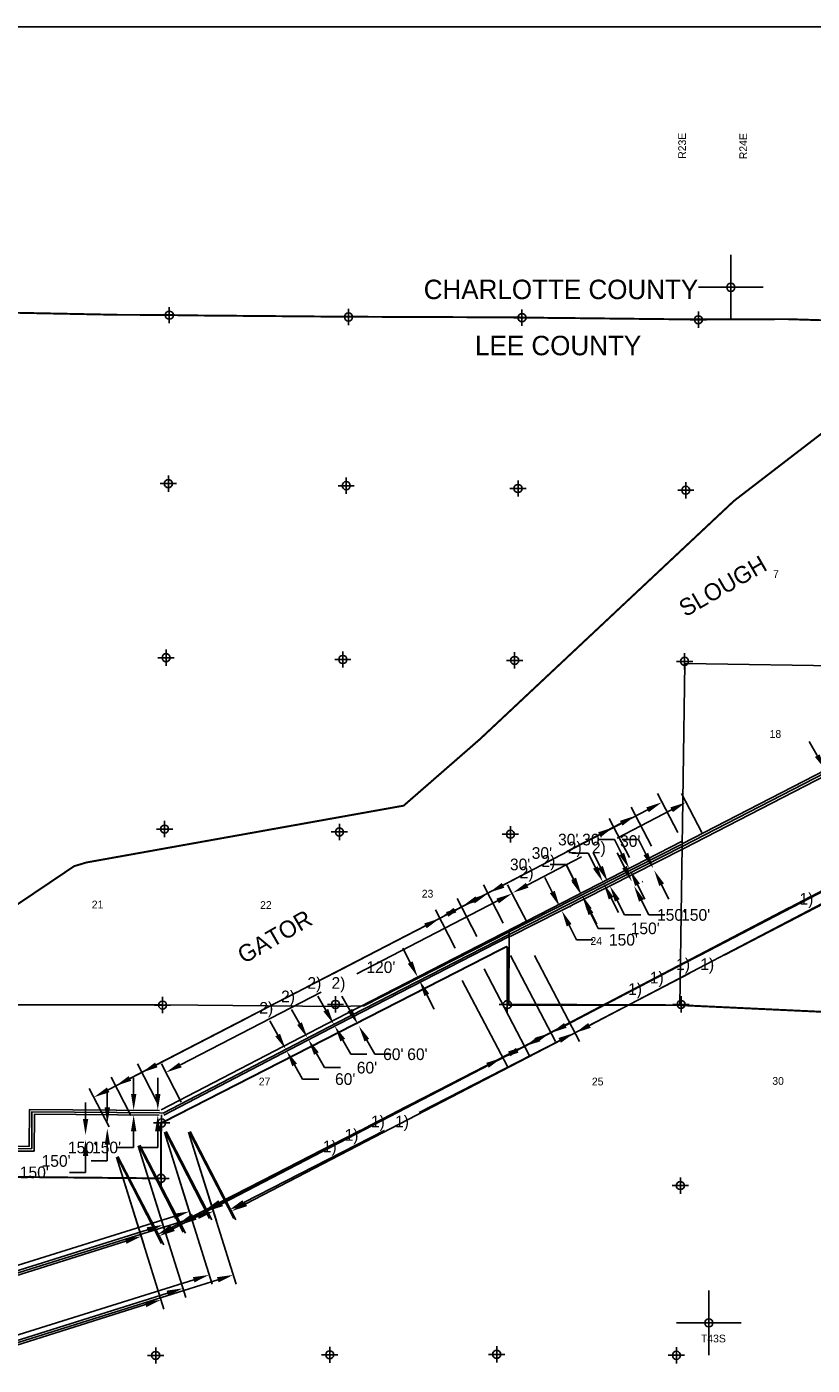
# Model space of a CAD drawing. Extents: x 119693 to 416873, y 706841 to 914021.
# Tile 98 of 99: x 167197 to 191433, y 854296 to 895571. Entities that reach past the tile are written whole.
import ezdxf

# ---------------------------------------------------------------- set-up
doc = ezdxf.new("R2010")
doc.units = 0
doc.header["$LTSCALE"] = 800
doc.header["$PDMODE"] = 34
doc.header["$PDSIZE"] = 250
for name, pattern in [('CENTER', [0]), ('DASHED', [0]), ('PHANTOM', [0]), ('STREAM', [0])]:
    doc.linetypes.add(name, pattern=pattern)
doc.layers.get('0').update_dxf_attribs({"linetype": 'CONTINUOUS'})
for name, color, linetype in [('BORDER', 1, 'CONTINUOUS'), ('CITY', 14, 'DASHED'), ('COUNTY', 15, 'PHANTOM'), ('PROPRW', 11, 'CENTER'), ('PROPRWDIM', 12, 'CONTINUOUS'), ('ROW', 6, 'PHANTOM'), ('RWDIM', 10, 'CONTINUOUS'), ('SEC', 2, 'CONTINUOUS'), ('TEXT', 7, 'CONTINUOUS'), ('TRUNKS', 5, 'STREAM'), ('WSHEDS', 3, 'CONTINUOUS')]:
    doc.layers.add(name, color=color, linetype=linetype)
doc.dimstyles.get("Standard").update_dxf_attribs({"dimtxt": 2.5, "dimasz": 2.5, "dimexe": 1.25, "dimexo": 0.625, "dimtad": 1, "dimcen": 2.5, "dimazin": 3, "dimtfac": 1, "dimtmove": 0, "dimatfit": 3})

# ---------------------------------------------------------------- blocks, each defined once
blk = doc.blocks.new('TICK')
at = {"color": 0}
for points in [[(500, 0), (500, 1000)], [(0, 500), (1000, 500)]]:
    blk.add_lwpolyline(points, dxfattribs=at)
blk.add_point((500, 500), dxfattribs=at)
blk = doc.blocks.new('*D')
at = {"color": 0}
for p, q in [((232779, 891947), (232779, 892447)), ((232779, 892447), (233279, 892447)), ((232779, 888563), (232779, 888063)), ((232552, 885854), (233000, 886076)), ((233000, 886076), (233500, 886076)), ((208109, 885406), (207618, 885315)), ((209289, 885625), (209781, 885716)), ((230057, 884623), (229609, 884402)), ((224929, 882891), (224429, 882891)), ((225158, 882447), (224929, 882891)), ((231470, 881761), (231219, 881638)), ((225346, 880543), (225117, 880988)), ((229346, 880713), (229597, 880837)), ((226432, 879978), (226661, 879534)), ((211595, 879247), (211595, 877991)), ((214826, 879210), (214826, 877991)), ((206981, 878758), (206481, 878758)), ((206981, 878258), (206981, 878758)), ((226232, 878825), (226462, 878381)), ((204009, 878202), (204009, 878702)), ((226462, 878381), (226962, 878381)), ((212095, 878291), (212479, 878291)), ((212095, 878291), (212479, 878291)), ((214326, 878291), (213942, 878291)), ((214326, 878291), (213942, 878291)), ((204009, 877112), (204009, 876612)), ((200836, 876739), (202249, 874017)), ((200837, 876739), (202228, 874086)), ((206982, 877058), (206982, 876558)), ((204009, 876612), (203509, 876612)), ((193073, 873861), (192822, 874293)), ((201667, 874053), (187973, 866941)), ((201646, 874119), (193260, 869725)), ((193651, 872866), (193902, 872434)), ((193902, 872434), (194402, 872434)), ((187282, 870722), (186655, 871922)), ((186351, 871424), (184674, 870548)), ((185327, 870506), (184827, 870506)), ((185555, 870061), (185327, 870506)), ((184898, 869655), (184671, 870101)), ((181895, 869096), (183572, 869972)), ((181899, 867927), (181289, 869108)), ((183815, 864775), (192200, 869169)), ((185443, 869203), (185459, 869211)), ((186041, 869114), (186269, 868669)), ((180982, 868612), (176642, 866370)), ((185418, 868629), (185644, 868183)), ((185644, 868183), (186144, 868183)), ((182121, 866931), (183511, 864277)), ((173214, 859275), (186909, 866388)), ((171194, 863555), (175535, 865798)), ((176424, 865245), (176178, 865680)), ((176947, 864322), (177193, 863887)), ((182898, 864313), (178557, 862087)), ((171222, 862411), (170612, 863592)), ((177193, 863887), (177693, 863887)), ((170496, 862661), (170496, 863161)), ((170496, 861511), (170496, 861011)), ((171447, 861480), (172303, 858750)), ((171447, 861480), (172915, 856795)), ((171478, 861473), (172839, 858817)), ((171495, 861500), (172909, 858779)), ((173147, 859312), (177488, 861538)), ((170496, 861011), (169996, 861011)), ((160962, 859792), (161036, 860286)), ((160777, 858555), (160703, 858061)), ((171736, 858887), (164827, 856721)), ((155449, 858218), (154949, 858218)), ((155750, 857819), (155449, 858218)), ((160703, 858061), (160203, 858061)), ((172349, 856932), (165440, 854766)), ((155449, 856465), (156304, 853735)), ((155449, 856465), (156917, 851780)), ((156503, 856821), (156804, 856422)), ((156692, 854170), (163601, 856336)), ((157305, 852216), (164214, 854382))]:
    blk.add_line(p, q, dxfattribs=at)
for points in [[(232862, 891947), (232696, 891947), (232779, 891447)], [(232862, 888563), (232696, 888563), (232779, 889063)], [(232589, 885780), (232515, 885929), (232103, 885633)], [(208125, 885324), (208094, 885488), (208601, 885497)], [(209304, 885543), (209274, 885707), (208798, 885534)], [(230094, 884548), (230020, 884698), (230506, 884844)], [(225084, 882409), (225232, 882485), (225387, 882003)], [(231507, 881687), (231433, 881836), (231918, 881983)], [(225272, 880505), (225420, 880582), (225575, 880099)], [(226358, 879940), (226506, 880016), (226202, 880422)], [(229383, 880639), (229310, 880788), (228898, 880492)], [(226158, 878787), (226307, 878864), (226003, 879270)], [(212095, 878208), (212095, 878375), (211595, 878291)], [(212095, 878208), (212095, 878375), (211595, 878291)], [(214326, 878208), (214326, 878375), (214826, 878291)], [(214326, 878208), (214326, 878375), (214826, 878291)], [(204093, 878202), (203926, 878202), (204009, 877702)], [(206898, 878258), (207065, 878258), (206981, 877758)], [(204093, 877112), (203926, 877112), (204009, 877612)], [(206898, 877058), (207065, 877058), (206981, 877558)], [(201684, 874045), (201607, 874193), (202088, 874351)], [(201706, 873979), (201629, 874127), (202111, 874284)], [(193001, 873819), (193145, 873903), (193324, 873428)], [(193579, 872824), (193723, 872908), (193399, 873299)], [(186389, 871350), (186312, 871498), (186794, 871656)], [(185481, 870023), (185629, 870099), (185783, 869616)], [(184823, 869617), (184972, 869693), (185124, 869209)], [(185967, 869076), (186115, 869152), (185813, 869558)], [(181933, 869022), (181856, 869170), (181452, 868865)], [(185343, 868592), (185492, 868667), (185192, 869075)], [(181020, 868538), (180944, 868686), (181426, 868842)], [(176352, 865204), (176497, 865286), (176671, 864809)], [(176874, 864281), (177019, 864363), (176700, 864757)], [(183853, 864701), (183776, 864849), (183372, 864543)], [(182936, 864239), (182860, 864387), (183343, 864541)], [(171232, 863481), (171156, 863629), (170750, 863325)], [(170580, 862661), (170413, 862661), (170496, 862161)], [(170580, 861511), (170413, 861511), (170496, 862011)], [(161045, 859779), (160880, 859804), (160888, 859297)], [(173185, 859238), (173109, 859386), (172702, 859084)], [(173253, 859202), (173176, 859349), (172770, 859045)], [(160859, 858543), (160695, 858568), (160851, 859050)], [(171761, 858807), (171711, 858966), (172213, 859036)], [(155683, 857769), (155816, 857869), (156051, 857420)], [(156437, 856771), (156570, 856871), (156202, 857220)], [(172374, 856852), (172324, 857011), (172826, 857081)], [(156717, 854091), (156667, 854250), (156215, 854021)], [(157330, 852136), (157280, 852295), (156827, 852066)]]:
    blk.add_solid(points, dxfattribs=at)
for s, p in [("EXISTING 90'", (233779, 892267)), ("EXISTING 75'", (234000, 885896)), ("200'", (206038, 885135)), ("70'", (223191, 882711)), ("270'", (229868, 881057)), ("200'", (204901, 878578)), ('2)', (212979, 878111)), ('2)', (212979, 878111)), ("30'", (227462, 878201)), ("90'", (202272, 876432)), ("150'", (194902, 872254)), ("30'", (183590, 870326)), ('2)', (183891, 870080)), ('1)', (192524, 869267)), ("150'", (186644, 868003)), ('1)', (187235, 866484)), ('2)', (175857, 865904)), ("60'", (178193, 863707)), ('1)', (177817, 861632)), ("150'", (168468, 860831)), ("250'", (153369, 858038)), ("250'", (158623, 857881)), ('1)', (164008, 856349)), ('1)', (164621, 854394))]:
    blk.add_text(s, height=360, dxfattribs=at).set_placement(p)

msp = doc.modelspace()

# ---------------------------------------------------------------- linework, layer by layer
at = {"layer": 'BORDER', "color": 0}
msp.add_lwpolyline([(142961.637, 832571.048), (238961.637, 832571.048), (238961.637, 895571.048), (142961.637, 895571.048)], close=True, dxfattribs=at)
at = {"layer": 'CITY', "color": 0}
msp.add_lwpolyline([(152703.875, 881642.68), (160973.476, 881730.792), (160774.421, 876171.828), (160680.766, 865498.847), (165967.072, 865413.935), (171399.87, 865412.761), (176785.259, 865353.747), (177601.643, 865376.608), (182077.973, 867657.016), (182074.976, 865402.163), (187347.771, 865387.585), (187499.382, 875932.23), (192794.543, 875851.466), (197979.463, 875821.638), (197936.643, 870470.829), (203573.779, 870420.686), (203566.642, 867148.923), (204625.678, 867423.658), (204750.016, 866897.754), (203543.084, 866569.937), (203523.838, 865133.485), (197957.042, 865111.841), (197910.008, 854551.398)], dxfattribs=at)
at = {"layer": 'COUNTY', "color": 0, "const_width": 60}
msp.add_lwpolyline([(193006.36, 886482.902), (190661.379, 886554.446), (187670.978, 886545.78), (184101.07, 886586.06), (183863.655, 886586.06), (182226.707, 886609.258), (176874.342, 886630.349), (172180.216, 886670.611), (171346.264, 886685.912), (170022.221, 886688.017), (166186.872, 886764.574), (160893.325, 886818.846), (154507.901, 886937.777), (153463.088, 886937.698)], dxfattribs=at)
at = {"layer": 'PROPRW', "color": 0}
msp.add_lwpolyline([(171346.311, 862170.669), (176730.825, 864972.613), (187420.643, 870455.892)], dxfattribs=at)
at = {"layer": 'PROPRWDIM', "color": 0}
for p, q in [((185555.056, 870060.891), (185326.855, 870505.778)), ((186040.967, 869113.594), (186269.169, 868668.708)), ((179030.024, 866713.908), (178801.822, 867158.794)), ((179540.655, 865717.092), (179768.857, 865272.205))]:
    msp.add_line(p, q, dxfattribs=at)
for points in [[(185480.909, 870022.858), (185629.204, 870098.925), (185783.258, 869616.005)], [(185966.819, 869075.56), (186115.114, 869151.628), (185812.765, 869558.48)], [(178955.876, 866675.874), (179104.172, 866751.941), (179258.226, 866269.021)], [(179466.507, 865679.058), (179614.803, 865755.125), (179312.453, 866161.978)]]:
    msp.add_solid(points, dxfattribs=at)
at = {"layer": 'ROW', "color": 0}
for points in [[(187417.019, 870203.808), (187470.31, 870230.83), (197973.681, 875640.069)], [(187419.457, 870373.364), (197979.383, 875811.729)], [(182078.395, 867664.959), (187384.318, 870355.408)], [(182112.102, 867513.75), (182132.228, 867524.073), (187452.155, 870221.624)], [(171429.401, 862010.995), (176813.447, 864812.695), (182077.782, 867513.004)], [(165868.221, 860917.841), (166041.07, 860894.837), (167424.08, 860901.226), (167431.233, 862035.237), (171287.801, 862005.243)], [(165888.01, 861066.53), (166050.663, 861044.883), (167275.019, 861050.539), (167282.183, 862186.401), (171288.967, 862155.239)]]:
    msp.add_lwpolyline(points, dxfattribs=at)
at = {"layer": 'RWDIM', "color": 0}
msp.add_point((171357.057, 861766.305), dxfattribs=at)
at = {"layer": 'SEC', "color": 0}
for p in [(171596.148, 886676.55), (177124.226, 886620.987), (182476.591, 886599.896), (187920.862, 886536.418), (171567.558, 881483.377), (177053.71, 881419.668), (182355.449, 881331.846), (187531.731, 881278.219), (171496.119, 876114.537), (176948.812, 876059.389), (182250.874, 876030.199), (187494.304, 876001.332), (171450.269, 870829.319), (176844.145, 870740.989), (182120.849, 870670.057), (171386.883, 865401.8), (176722.726, 865422.682), (182024.927, 865418.621), (187385.806, 865422.612), (171340.71, 860057.95), (187363.424, 859835.717), (171176.627, 854597.48), (176545.975, 854618.178), (181697.498, 854631.698), (187242.466, 854601.171)]:
    msp.add_point(p, dxfattribs=at)
at = {"layer": 'TRUNKS', "color": 0}
for points in [[(187418.237, 870288.516), (187436.181, 870297.615), (197939.343, 875706.746)], [(182077.872, 867580.483), (182098.153, 867590.886), (187418.237, 870288.516)], [(171401.705, 862064.22), (176785.906, 864866.001), (182077.872, 867580.483)], [(165878.115, 860992.186), (166045.867, 860969.86), (167349.549, 860975.882), (167356.708, 862110.819), (171288.384, 862080.241)], [(171288.384, 862080.241), (171401.705, 862064.22)]]:
    msp.add_lwpolyline(points, dxfattribs=at)
at = {"layer": 'WSHEDS', "color": 0, "const_width": 60}
for points in [[(155343.494, 860347.052, -0.000944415), (155343.871, 860347.041), (160638.934, 860176.329, 0.423684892), (160669.9, 860206.314), (160669.9, 863563.603, -0.188526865), (160677.855, 863583.95), (162446.933, 865500.684, -0.058246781), (162452.22, 865505.219), (168654.401, 869682.34, -0.075313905), (168662.522, 869686.187), (169039.782, 869799.599, -0.028725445), (169043.132, 869800.399), (178818.485, 871550.498, 0.135710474), (178832.905, 871557.41), (181181.163, 873603.323, 0.009104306), (181181.974, 873604.056), (189020.791, 880952.44, -0.024477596), (189023.028, 880954.34), (193963.727, 884751.187, 0.114808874)], [(192967.594, 865136.85), (187367.552, 865398.535, 0.010735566), (187366.264, 865398.567), (182054.814, 865418.509, -0.413114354), (182024.927, 865448.508), (182024.927, 867169.597, 0.560436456), (181981.274, 867196.31), (171357.057, 861766.305, 0.281692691), (171340.71, 861739.592), (171340.71, 860088.244, -0.417070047), (171310.418, 860058.245), (165882.217, 860111.132, 0.417070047), (165851.925, 860081.134), (165851.925, 855897.247, -0.414213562), (165821.925, 855867.247), (160647.135, 855867.247, 0.414213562), (160617.135, 855837.247), (160617.135, 854697.539, -0.417059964), (160586.844, 854667.541), (155253.739, 854719.319)]]:
    msp.add_lwpolyline(points, format="xyb", dxfattribs=at)

# ---------------------------------------------------------------- block references
at = {"color": 0, "xscale": 2, "yscale": 2, "zscale": 2}
for p in [(187920.862, 886536.418), (187242.466, 854601.171)]:
    msp.add_blockref('TICK', p, dxfattribs=at)

# ---------------------------------------------------------------- texts
at = {"layer": 'PROPRWDIM', "color": 0}
for s, p in [("30'", (185503.369, 870279.859)), ("120'", (177675.418, 866390.871))]:
    msp.add_text(s, height=360, dxfattribs=at).set_placement(p)
at = {"layer": 'TEXT', "color": 0}
for s, height, rotation, p in [('R23E', 240, 90, (187538, 891499.206)), ('R24E', 240, 90, (189424.8, 891487.006)), ('SLOUGH', 525, 30, (187517.258, 877356.235)), ('GATOR ', 525, 30, (173898.447, 866661.451))]:
    msp.add_text(s, height=height, rotation=rotation, dxfattribs=at).set_placement(p)
for s, height, p in [('CHARLOTTE COUNTY', 600, (179445.481, 887172.176)), ('LEE COUNTY', 600, (181028.573, 885440.952)), ('7', 240, (190223.117, 878569.623)), ('18', 240, (190117.813, 873642.884)), ('23', 240, (179385.085, 868717.057)), ('21', 240, (169203.838, 868381.718)), ('22', 240, (174397.379, 868366.385)), ('24', 240, (184589.632, 867256.684)), ('27', 240, (174356.01, 862924.407)), ('25', 240, (184634.465, 862924.407)), ('30', 240, (190200.552, 862943.211)), ('T43S', 240, (188000, 855000))]:
    msp.add_text(s, height=height, dxfattribs=at).set_placement(p)

# ---------------------------------------------------------------- dimensions: what is measured, and where the dimension line sits
at = {"layer": 'PROPRWDIM', "color": 0}
for p1, p2, distance, middle in [((171360.16, 862144.057), (182036.795, 867660.562), 1329.736, (176088.081, 866083.671)), ((182078.395, 867664.959), (187420.643, 870455.892), 1353.572, (184122.755, 870260.143))]:
    dim = msp.add_aligned_dim(p1=p1, p2=p2, distance=distance, text='2)', dimstyle='Standard', dxfattribs=at)
    dim.commit()
    dim.dimension.update_dxf_attribs({"geometry": '*D', "text_midpoint": middle})
dim = msp.add_aligned_dim(p1=(207754.225, 877558.332), p2=(207754.17, 877758.332), distance=29.11, text="200'", dimstyle='Standard', dxfattribs=at)
dim.commit()
dim.dimension.update_dxf_attribs({"geometry": '*D', "text_midpoint": (206184.785, 878758.324), "insert": (743.743, 0)})
at = {"layer": 'RWDIM', "color": 0}
for base, p1, p2, text, middle in [((204009.171, 877612.446), (203772.703, 877702.442), (203787.438, 877612.446), "90'", (202640.6, 876612.446)), ((170496.426, 862011.368), (170500.134, 862161.374), (170500.342, 862011.368), "150'", (168982.14, 861011.368)), ((232779.137, 891446.513), (232777.872, 889062.795), (232814.547, 891446.513), "EXISTING 90'", (235467.708, 892446.513))]:
    dim = msp.add_linear_dim(base=base, p1=p1, p2=p2, angle=90, text=text, dimstyle='Standard', dxfattribs=at)
    dim.commit()
    dim.dimension.update_dxf_attribs({"geometry": '*D', "text_midpoint": middle})
for p1, p2, distance, text, middle in [((193107.748, 873302.835), (193183.203, 873172.972), 250.091, "150'", (195416.118, 872433.974)), ((160709.408, 859323.865), (160672.391, 859076.613), 180.708, "250'", (159163.045, 858060.879)), ((156221.366, 857234.924), (156070.747, 857434.459), 24.528, "250'", (153908.695, 858217.818)), ((228940.889, 880405.361), (231960.829, 881896.131), 96.666, "270'", (230408.07, 881237.426)), ((226192.864, 880417.5), (225377.602, 881997.763), -10.645, "70'", (223560.006, 882891.346)), ((230495.234, 884865.074), (232093.139, 885653.867), -23.282, "EXISTING 75'", (235688.712, 886075.638)), ((181981.274, 867196.31), (200697.785, 877004.876), -2995.939, '1)', (192730.187, 869446.968)), ((171340.71, 861739.592), (181981.274, 867196.31), -2984.281, '1)', (178022.773, 861812.487)), ((155358.832, 856751.109), (171357.057, 861766.305), -4909.717, '1)', (164826.592, 854573.795))]:
    dim = msp.add_aligned_dim(p1=p1, p2=p2, distance=distance, text=text, dimstyle='Standard', dxfattribs=at)
    dim.commit()
    dim.dimension.update_dxf_attribs({"geometry": '*D', "text_midpoint": middle})
for p1, p2, distance, text, middle, set_off in [((184295.141, 868786.327), (184362.979, 868652.544), 17.874, "150'", (186345.454, 867768.735), (-812.603, -414.709)), ((175110.226, 863999.594), (175139.809, 863947.35), 87.399, "60'", (177068.596, 863120.235), (-1484.315, -766.826))]:
    dim = msp.add_aligned_dim(p1=p1, p2=p2, distance=distance, text=text, dimstyle='Standard', dxfattribs=at)
    dim.commit()
    dim.dimension.update_dxf_attribs({"geometry": '*D', "text_midpoint": middle, "insert": set_off})

doc.saveas('drawing.dxf')
